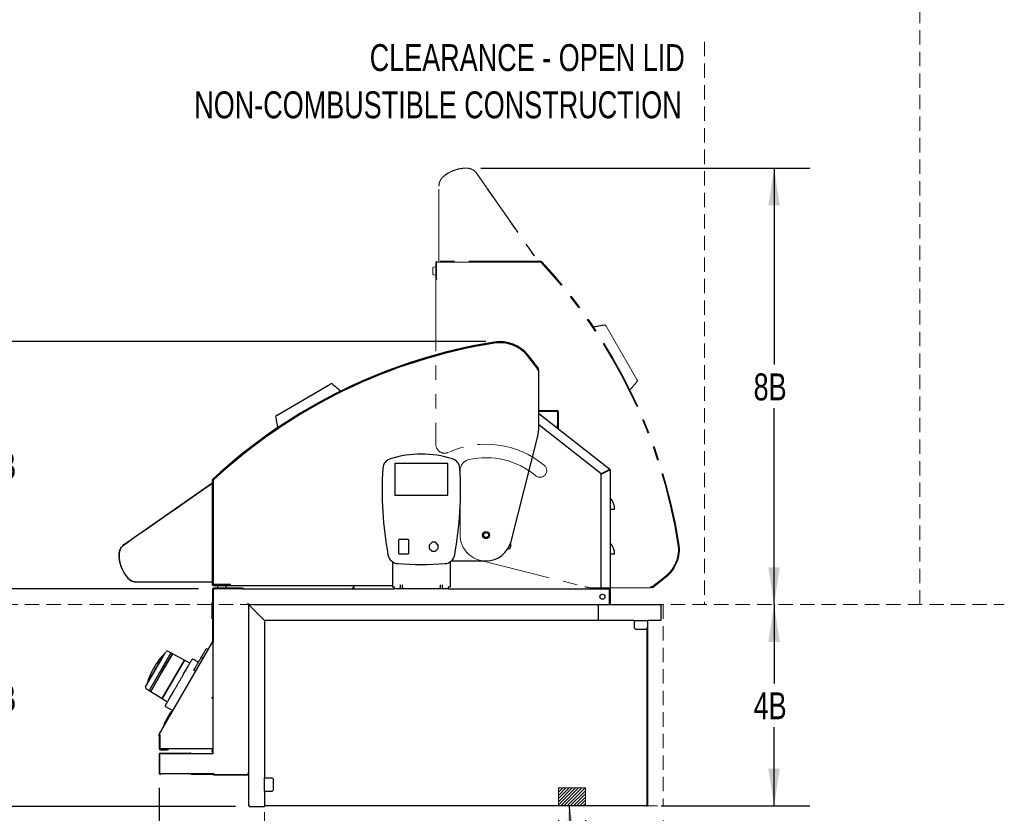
# Model space of a CAD drawing. Header units: inches. Extents: x 36 to 211, y 21 to 146.
# Tile 33 of 52: x 150 to 205, y 44 to 88. Entities that reach past the tile are written whole.
import ezdxf

# ---------------------------------------------------------------- set-up
doc = ezdxf.new("R2010")
doc.units = ezdxf.units.IN
doc.header["$LTSCALE"] = 16
doc.header["$MEASUREMENT"] = 0
doc.linetypes.add('HIDDEN', pattern=[0.075, 0.05, -0.025])
doc.linetypes.add('PHANTOM', pattern=[0.5, 0.25, -0.05, 0.05, -0.05, 0.05, -0.05])
doc.layers.add('FORMAT', color=7, linetype='Continuous')
doc.styles.add('SLDTEXTSTYLE0', font='TXT', dxfattribs={"width": 0.75})
doc.dimstyles.new('SLDDIMSTYLE1', dxfattribs={"dimtxt": 1.5, "dimasz": 2.08, "dimexe": 0, "dimexo": 0.0625, "dimgap": 0.375, "dimtad": 0, "dimtih": 1, "dimtoh": 1, "dimdec": 0, "dimrnd": 1e-09, "dimzin": 12, "dimdsep": 46, "dimlunit": 5, "dimtxsty": 'SLDTEXTSTYLE0', "dimsah": 1, "dimcen": 0.09, "dimadec": 0, "dimazin": 3, "dimtfac": 1, "dimtdec": 0, "dimtofl": 0, "dimtmove": 0, "dimatfit": 3, "dimfxl": 0, "dimfrac": 2, "dimtolj": 1, "dimtzin": 12, "dimarcsym": 0})
doc.dimstyles.new('SLDDIMSTYLE2', dxfattribs={"dimtxt": 0.18, "dimasz": 2.08, "dimexe": 0, "dimexo": 0.0625, "dimgap": 0, "dimtad": 0, "dimtih": 1, "dimtoh": 1, "dimdec": 0, "dimrnd": 1e-09, "dimzin": 0, "dimdsep": 46, "dimlunit": 5, "dimtxsty": 'Standard', "dimsah": 1, "dimcen": 0.09, "dimadec": 0, "dimazin": 0, "dimtfac": 2.08, "dimtdec": 0, "dimtofl": 0, "dimtmove": 0, "dimatfit": 3, "dimfxl": 0, "dimfrac": 2, "dimtolj": 1, "dimtzin": 0, "dimarcsym": 0})
doc.dimstyles.new('SLDDIMSTYLE3', dxfattribs={"dimtxt": 1.5, "dimasz": 2.08, "dimexe": 0, "dimexo": 0.0625, "dimgap": 0.375, "dimtad": 0, "dimtih": 1, "dimtoh": 1, "dimdec": 0, "dimrnd": 1e-09, "dimzin": 12, "dimdsep": 46, "dimlunit": 5, "dimtxsty": 'SLDTEXTSTYLE0', "dimsah": 1, "dimcen": 0.09, "dimse2": 1, "dimadec": 0, "dimazin": 3, "dimtfac": 1, "dimtdec": 0, "dimtofl": 0, "dimtmove": 0, "dimatfit": 3, "dimfxl": 0, "dimfrac": 2, "dimtolj": 1, "dimtzin": 12, "dimarcsym": 0})
doc.dimstyles.new('SLDDIMSTYLE4', dxfattribs={"dimtxt": 1.5, "dimasz": 2.08, "dimexe": 0, "dimexo": 0.0625, "dimgap": 0.375, "dimtad": 0, "dimtih": 1, "dimtoh": 1, "dimdec": 0, "dimrnd": 1e-09, "dimzin": 12, "dimdsep": 46, "dimlunit": 5, "dimtxsty": 'SLDTEXTSTYLE0', "dimsah": 1, "dimcen": 0.09, "dimse1": 1, "dimadec": 0, "dimazin": 3, "dimtfac": 1, "dimtdec": 0, "dimtofl": 0, "dimtmove": 0, "dimatfit": 3, "dimfxl": 0, "dimfrac": 2, "dimtolj": 1, "dimtzin": 12, "dimarcsym": 0})

# ---------------------------------------------------------------- blocks, each defined once
blk = doc.blocks.new('_D_10')
at = {"layer": 'FORMAT'}
for p, q in [((157.934, 45.191), (157.934, 37.311)), ((157.934, 39.311), (154.572, 39.311)), ((163.799, 39.311), (157.934, 39.311))]:
    blk.add_line(p, q, dxfattribs=at)
for points in [[(157.934, 39.311), (160.014, 38.991), (160.014, 39.631)], [(163.799, 39.311), (161.719, 39.631), (161.719, 38.991)]]:
    blk.add_solid(points, dxfattribs=at)
at = {"layer": 'FORMAT', "insert": (150.83, 40.032), "char_height": 1.5, "attachment_point": 1, "style": 'SLDTEXTSTYLE0'}
blk.add_mtext('10B', dxfattribs=at)
blk = doc.blocks.new('_D_11')
at = {"layer": 'FORMAT'}
for p, q in [((180.174, 43.384), (180.174, 37.311)), ((163.799, 39.311), (169.945, 39.311)), ((180.174, 39.311), (174.028, 39.311))]:
    blk.add_line(p, q, dxfattribs=at)
for points in [[(163.799, 39.311), (165.879, 38.991), (165.879, 39.631)], [(180.174, 39.311), (178.094, 39.631), (178.094, 38.991)]]:
    blk.add_solid(points, dxfattribs=at)
at = {"layer": 'FORMAT', "insert": (170.286, 40.032), "char_height": 1.5, "attachment_point": 1, "style": 'SLDTEXTSTYLE0'}
blk.add_mtext('12B', dxfattribs=at)
blk = doc.blocks.new('_D_12')
at = {"layer": 'FORMAT'}
for p, q in [((181.674, 43.384), (181.674, 37.311)), ((186.012, 43.374), (186.012, 37.311)), ((181.674, 39.311), (186.012, 39.311)), ((186.012, 39.311), (191.39, 39.311))]:
    blk.add_line(p, q, dxfattribs=at)
for points in [[(181.674, 39.311), (183.754, 38.991), (183.754, 39.631)], [(186.012, 39.311), (183.932, 39.631), (183.932, 38.991)]]:
    blk.add_solid(points, dxfattribs=at)
at = {"layer": 'FORMAT', "insert": (191.732, 40.032), "char_height": 1.5, "attachment_point": 1, "style": 'SLDTEXTSTYLE0'}
blk.add_mtext('14B', dxfattribs=at)
blk = doc.blocks.new('_D_13')
at = {"layer": 'FORMAT'}
for p, q in [((160.124, 56.271), (147.261, 56.271)), ((149.261, 56.271), (149.261, 51.421)), ((149.261, 44.146), (149.261, 48.996)), ((162.182, 44.146), (147.261, 44.146))]:
    blk.add_line(p, q, dxfattribs=at)
for points in [[(149.261, 56.271), (148.941, 54.191), (149.581, 54.191)], [(149.261, 44.146), (149.581, 46.226), (148.941, 46.226)]]:
    blk.add_solid(points, dxfattribs=at)
at = {"layer": 'FORMAT', "insert": (148.121, 50.93), "char_height": 1.5, "attachment_point": 1, "style": 'SLDTEXTSTYLE0'}
blk.add_mtext('9B', dxfattribs=at)
blk = doc.blocks.new('_D_14')
at = {"layer": 'FORMAT'}
for p, q in [((176.125, 70.049), (147.261, 70.049)), ((149.261, 70.049), (149.261, 64.373)), ((149.261, 56.271), (149.261, 61.948)), ((160.124, 56.271), (147.261, 56.271))]:
    blk.add_line(p, q, dxfattribs=at)
for points in [[(149.261, 70.049), (148.941, 67.969), (149.581, 67.969)], [(149.261, 56.271), (149.581, 58.351), (148.941, 58.351)]]:
    blk.add_solid(points, dxfattribs=at)
at = {"layer": 'FORMAT', "insert": (148.121, 63.881), "char_height": 1.5, "attachment_point": 1, "style": 'SLDTEXTSTYLE0'}
blk.add_mtext('7B', dxfattribs=at)
blk = doc.blocks.new('_D_15')
at = {"layer": 'FORMAT'}
for p, q in [((175.844, 79.716), (194.191, 79.716)), ((192.191, 79.716), (192.191, 68.769)), ((192.191, 55.396), (192.191, 66.344))]:
    blk.add_line(p, q, dxfattribs=at)
for points in [[(192.191, 79.716), (191.871, 77.636), (192.511, 77.636)], [(192.191, 55.396), (192.511, 57.476), (191.871, 57.476)]]:
    blk.add_solid(points, dxfattribs=at)
at = {"layer": 'FORMAT', "insert": (191.05, 68.277), "char_height": 1.5, "attachment_point": 1, "style": 'SLDTEXTSTYLE0'}
blk.add_mtext('8B', dxfattribs=at)
blk = doc.blocks.new('_D_16')
at = {"layer": 'FORMAT'}
for p, q in [((192.191, 55.396), (192.191, 51.003)), ((192.191, 44.184), (192.191, 48.578)), ((185.899, 44.184), (194.191, 44.184))]:
    blk.add_line(p, q, dxfattribs=at)
for points in [[(192.191, 55.396), (191.871, 53.316), (192.511, 53.316)], [(192.191, 44.184), (192.511, 46.264), (191.871, 46.264)]]:
    blk.add_solid(points, dxfattribs=at)
at = {"layer": 'FORMAT', "insert": (191.05, 50.512), "char_height": 1.5, "attachment_point": 1, "style": 'SLDTEXTSTYLE0'}
blk.add_mtext('4B', dxfattribs=at)
blk = doc.blocks.new('SW_NOTE_0_10')
at = {"layer": 'FORMAT', "color": 0, "char_height": 1.5, "attachment_point": 3, "style": 'SLDTEXTSTYLE0'}
for s, insert in [('CLEARANCE - OPEN LID', (22.031, 1.934)), ('NON-COMBUSTIBLE CONSTRUCTION', (21.861, -0.696))]:
    blk.add_mtext(s, dxfattribs=dict(at, insert=insert))

msp = doc.modelspace()

# ---------------------------------------------------------------- hatches: boundary and pattern name
at = {"layer": 'FORMAT'}
h = msp.add_hatch(dxfattribs=at)
h.set_pattern_fill('ANSI31', color=256, style=0)
h.paths.add_polyline_path([(181.674, 44.184), (181.674, 45.184), (180.174, 45.184), (180.174, 44.184)], flags=0)

# ---------------------------------------------------------------- linework, layer by layer
at = {"color": 7, "linetype": 'PHANTOM', "lineweight": 18}
for p, q in [((175.627, 79.418), (179.032, 74.555)), ((173.512, 74.544), (173.512, 78.711)), ((173.179, 73.822), (173.179, 74.155)), ((173.221, 74.205), (173.337, 74.225)), ((173.337, 74.454), (173.337, 73.524)), ((173.387, 74.454), (173.387, 73.524)), ((173.387, 74.424), (173.389, 74.424)), ((173.389, 74.077), (173.387, 74.077)), ((173.389, 73.772), (173.389, 74.472)), ((173.389, 74.472), (179.177, 74.472)), ((179.191, 74.524), (173.407, 74.524)), ((179.191, 74.474), (173.407, 74.474)), ((173.337, 73.753), (173.221, 73.773)), ((173.337, 73.524), (173.387, 73.524)), ((173.337, 73.522), (173.337, 64.334)), ((173.389, 73.522), (173.337, 73.522)), ((173.387, 73.9), (173.389, 73.9)), ((173.389, 73.624), (173.387, 73.624)), ((173.387, 73.527), (173.389, 73.526)), ((173.389, 73.522), (173.389, 73.772)), ((173.409, 73.522), (173.389, 73.522)), ((182.828, 70.909), (184.548, 67.948)), ((183.173, 69.217), (183.172, 69.213)), ((183.204, 69.149), (183.204, 69.149)), ((183.287, 68.904), (183.287, 68.91)), ((174.699, 62.867), (174.699, 59.271)), ((175.785, 57.875), (181.647, 56.391)), ((185.379, 56.37), (186.117, 56.947)), ((185.409, 56.331), (186.148, 56.908)), ((185.413, 56.401), (186.109, 56.945)), ((182.138, 56.329), (185.321, 56.329)), ((185.413, 56.401), (185.321, 56.401)), ((185.321, 56.329), (185.321, 56.401)), ((185.379, 56.37), (185.409, 56.331)), ((185.409, 56.396), (185.395, 56.398)), ((185.444, 56.421), (185.445, 56.426))]:
    msp.add_line(p, q, dxfattribs=at)
at = {"color": 7, "linetype": 'Continuous', "lineweight": 25}
for p, q in [((179.039, 68.511), (178.462, 69.249)), ((179.008, 68.545), (178.464, 69.241)), ((179.078, 68.541), (178.501, 69.28)), ((178.988, 68.576), (178.983, 68.576)), ((179.008, 68.545), (179.008, 68.453)), ((179.08, 68.453), (179.008, 68.453)), ((179.013, 68.541), (179.011, 68.527)), ((179.039, 68.511), (179.078, 68.541)), ((179.08, 65.27), (179.08, 68.453)), ((164.5, 65.959), (167.461, 67.679)), ((166.505, 66.418), (166.499, 66.418)), ((166.192, 66.304), (166.196, 66.304)), ((166.26, 66.335), (166.26, 66.336)), ((179.08, 66.216), (180.111, 66.216)), ((179.08, 66.178), (180.111, 66.178)), ((179.08, 66.04), (183.033, 62.951)), ((180.131, 66.158), (180.131, 65.406)), ((180.169, 66.158), (180.169, 65.406)), ((182.556, 62.689), (179.08, 65.405)), ((180.131, 65.218), (180.131, 65.406)), ((180.169, 65.406), (180.169, 65.218)), ((177.535, 58.917), (179.019, 64.779)), ((180.169, 65.218), (180.131, 65.218)), ((171.06, 63.248), (171.06, 61.516)), ((173.993, 63.268), (171.08, 63.268)), ((174.013, 61.516), (174.013, 63.248)), ((182.998, 62.905), (182.556, 62.689)), ((182.556, 62.667), (182.998, 62.883)), ((182.556, 56.271), (182.556, 62.667)), ((182.995, 62.882), (182.995, 62.903)), ((183.033, 62.951), (182.998, 62.905)), ((183.018, 62.905), (183.056, 62.905)), ((183.056, 62.905), (183.056, 56.27)), ((155.991, 58.758), (160.854, 62.163)), ((160.885, 62.322), (160.886, 56.538)), ((160.935, 62.322), (160.936, 56.538)), ((160.938, 56.52), (160.937, 62.308)), ((171.08, 61.496), (173.993, 61.496)), ((183.066, 60.705), (183.056, 60.705)), ((183.306, 60.705), (183.066, 60.705)), ((171.257, 58.977), (171.257, 58.268)), ((171.808, 59.016), (171.296, 59.016)), ((171.847, 58.268), (171.847, 58.977)), ((172.979, 58.708), (172.979, 58.537)), ((173.112, 58.857), (172.991, 58.736)), ((173.311, 58.868), (173.14, 58.868)), ((173.46, 58.736), (173.339, 58.857)), ((173.472, 58.537), (173.472, 58.708)), ((177.514, 58.646), (177.514, 58.843)), ((171.296, 58.229), (171.808, 58.229)), ((172.991, 58.509), (173.112, 58.388)), ((173.14, 58.376), (173.311, 58.376)), ((173.339, 58.388), (173.46, 58.509)), ((177.368, 58.521), (177.389, 58.521)), ((183.066, 58.205), (183.056, 58.205)), ((183.306, 58.205), (183.066, 58.205)), ((170.938, 57.775), (170.938, 56.369)), ((174.134, 57.775), (174.134, 56.369)), ((174.208, 57.831), (176.139, 57.831)), ((160.866, 56.643), (156.699, 56.643)), ((161.638, 56.52), (160.938, 56.52)), ((160.956, 56.518), (161.886, 56.518)), ((160.986, 56.518), (160.986, 56.52)), ((161.332, 56.52), (161.332, 56.518)), ((161.509, 56.518), (161.509, 56.52)), ((161.888, 56.52), (161.638, 56.52)), ((161.786, 56.52), (161.786, 56.518)), ((161.883, 56.518), (161.883, 56.52)), ((161.886, 56.468), (161.886, 56.518)), ((161.888, 56.54), (161.888, 56.52)), ((161.888, 56.52), (161.888, 56.468)), ((160.893, 56.251), (160.893, 53.316)), ((160.932, 56.251), (160.932, 53.316)), ((160.962, 56.223), (160.932, 56.223)), ((162.506, 56.31), (160.952, 56.31)), ((162.506, 56.271), (160.952, 56.271)), ((160.956, 56.468), (161.886, 56.468)), ((161.205, 56.352), (161.185, 56.468)), ((161.587, 56.31), (161.254, 56.31)), ((161.657, 56.468), (161.636, 56.352)), ((161.888, 56.468), (170.938, 56.468)), ((162.506, 56.31), (162.569, 56.31)), ((162.569, 56.271), (162.506, 56.271)), ((162.569, 56.31), (162.569, 56.271)), ((162.569, 56.31), (162.584, 56.31)), ((162.569, 56.271), (171.036, 56.271)), ((168.688, 56.295), (168.833, 56.468)), ((168.688, 56.295), (168.717, 56.271)), ((168.755, 56.271), (168.755, 56.309)), ((171.036, 56.369), (170.938, 56.369)), ((171.036, 56.271), (171.036, 56.369)), ((171.288, 56.271), (171.036, 56.271)), ((171.561, 56.271), (171.288, 56.271)), ((171.364, 56.49), (171.364, 56.369)), ((171.364, 56.369), (171.364, 56.347)), ((171.485, 56.369), (171.485, 56.49)), ((171.485, 56.347), (171.485, 56.369)), ((173.512, 56.271), (171.561, 56.271)), ((173.785, 56.271), (173.512, 56.271)), ((173.588, 56.49), (173.588, 56.369)), ((173.588, 56.369), (173.588, 56.347)), ((173.709, 56.369), (173.709, 56.49)), ((173.709, 56.347), (173.709, 56.369)), ((174.036, 56.271), (173.785, 56.271)), ((174.036, 56.369), (174.036, 56.271)), ((174.134, 56.369), (174.036, 56.369)), ((174.036, 56.271), (183.002, 56.271)), ((183.056, 56.27), (183.004, 56.27)), ((183.019, 55.454), (183.019, 56.213)), ((183.06, 56.213), (183.022, 56.213)), ((183.022, 56.213), (183.022, 55.454)), ((183.06, 56.213), (183.06, 55.454)), ((160.873, 55.401), (160.873, 55.502)), ((160.88, 55.517), (160.893, 55.517)), ((183.022, 55.454), (183.06, 55.454)), ((160.873, 55.401), (160.873, 55.375)), ((160.873, 55.177), (160.873, 55.375)), ((160.873, 54.913), (160.873, 55.177)), ((160.873, 54.772), (160.873, 54.913)), ((160.88, 55.403), (160.893, 55.403)), ((162.924, 55.338), (162.924, 55.376)), ((162.924, 44.204), (162.924, 55.338)), ((162.962, 55.338), (162.924, 55.338)), ((162.944, 55.396), (162.982, 55.396)), ((162.982, 55.396), (182.387, 55.396)), ((162.982, 55.358), (162.982, 55.396)), ((162.982, 55.335), (163.799, 54.518)), ((163.802, 54.521), (162.985, 55.338)), ((182.387, 55.396), (182.445, 55.396)), ((182.387, 55.396), (182.387, 55.338)), ((182.387, 55.338), (182.387, 54.521)), ((182.445, 55.396), (185.829, 55.396)), ((183.002, 55.4), (183.002, 55.396)), ((185.887, 55.338), (185.887, 54.521)), ((160.873, 54.632), (160.873, 54.772)), ((160.88, 54.749), (160.893, 54.749)), ((160.88, 54.61), (160.893, 54.61)), ((163.549, 54.768), (163.549, 54.775)), ((163.799, 54.518), (163.799, 45.746)), ((182.387, 54.521), (163.802, 54.521)), ((184.387, 54.521), (182.387, 54.521)), ((184.387, 54.521), (184.387, 54.451)), ((184.387, 54.521), (185.137, 54.521)), ((184.387, 54.451), (184.387, 54.146)), ((185.887, 54.521), (185.137, 54.521)), ((185.137, 54.521), (185.137, 54.451)), ((185.137, 54.451), (185.137, 54.146)), ((184.512, 54.021), (185.012, 54.021)), ((185.099, 54.057), (185.099, 44.184)), ((185.099, 54.057), (185.099, 44.184)), ((185.137, 54.146), (185.137, 44.184)), ((157.942, 48.199), (160.89, 53.306)), ((160.924, 53.286), (160.89, 53.306)), ((160.893, 53.316), (160.932, 53.316)), ((160.924, 53.316), (160.924, 53.246)), ((160.924, 53.246), (160.924, 50.216)), ((158.574, 52.705), (157.369, 50.618)), ((157.74, 51.795), (158.307, 52.775)), ((158.573, 52.703), (158.391, 52.8)), ((158.669, 52.654), (158.574, 52.705)), ((160.48, 52.816), (160.491, 52.835)), ((160.65, 52.89), (160.553, 52.942)), ((158.161, 52.588), (157.263, 51.034)), ((157.864, 52.24), (157.869, 52.246)), ((157.933, 52.325), (157.894, 52.278)), ((157.895, 52.279), (157.899, 52.284)), ((157.932, 52.327), (157.898, 52.283)), ((157.898, 52.283), (157.898, 52.283)), ((158.043, 52.462), (158.035, 52.466)), ((158.071, 52.495), (158.062, 52.5)), ((158.062, 52.5), (158.062, 52.5)), ((158.668, 52.653), (158.064, 51.608)), ((158.065, 51.607), (158.669, 52.654)), ((159.332, 52.302), (158.097, 50.163)), ((158.098, 50.165), (159.33, 52.3)), ((158.222, 52.629), (158.212, 52.634)), ((159.33, 52.3), (158.668, 52.652)), ((159.302, 52.251), (159.302, 52.251)), ((159.641, 52.138), (159.332, 52.302)), ((160.115, 52.184), (159.803, 52.357)), ((160.364, 52.395), (160.267, 52.446)), ((157.174, 50.814), (157.74, 51.795)), ((158.064, 51.608), (157.461, 50.563)), ((157.461, 50.561), (158.065, 51.607)), ((159.952, 51.681), (159.859, 51.74)), ((157.195, 50.729), (157.37, 50.62)), ((157.249, 50.967), (157.259, 50.961)), ((157.369, 50.618), (157.461, 50.561)), ((157.462, 50.563), (158.098, 50.165)), ((158.097, 50.163), (158.394, 49.978)), ((158.126, 50.215), (158.126, 50.214)), ((160.924, 50.216), (160.865, 50.216)), ((160.865, 50.216), (160.865, 50.185)), ((160.865, 50.185), (160.924, 50.185)), ((160.924, 50.216), (160.924, 47.103)), ((158.214, 48.698), (158.647, 49.448)), ((158.218, 48.796), (158.564, 49.395)), ((158.284, 49.728), (158.642, 49.513)), ((158.647, 49.448), (158.564, 49.395)), ((158.642, 49.513), (158.644, 49.515)), ((158.659, 49.441), (158.647, 49.448)), ((158.218, 48.796), (158.214, 48.698)), ((158.214, 48.698), (158.226, 48.691)), ((157.934, 48.081), (157.934, 48.17)), ((157.934, 48.17), (157.952, 48.17)), ((157.973, 48.081), (157.934, 48.081)), ((157.934, 48.081), (157.934, 47.369)), ((157.973, 48.143), (157.973, 48.081)), ((157.973, 48.081), (157.973, 47.369)), ((157.976, 47.379), (157.976, 48.14)), ((157.993, 47.349), (158.371, 47.349)), ((157.993, 47.31), (158.371, 47.31)), ((160.865, 47.359), (157.996, 47.359)), ((158.371, 47.349), (158.434, 47.349)), ((158.434, 47.31), (158.371, 47.31)), ((158.434, 47.349), (158.434, 47.31)), ((160.924, 47.359), (160.865, 47.359)), ((160.885, 47.359), (160.885, 47.248)), ((160.885, 47.185), (160.885, 47.248)), ((160.924, 47.185), (160.885, 47.185)), ((157.934, 47.065), (157.934, 45.991)), ((157.954, 47.04), (157.954, 46.04)), ((157.992, 47.123), (159.659, 47.123)), ((158.016, 47.103), (160.874, 47.103)), ((160.874, 47.103), (160.928, 47.103)), ((157.972, 45.997), (157.972, 45.991)), ((157.976, 45.991), (157.976, 45.993)), ((158.016, 45.978), (160.874, 45.978)), ((159.737, 45.951), (160.887, 45.951)), ((160.874, 45.978), (160.928, 45.978)), ((160.887, 45.951), (160.887, 45.978)), ((160.887, 45.951), (160.924, 45.951)), ((160.924, 45.978), (160.924, 45.963)), ((160.924, 45.963), (160.962, 45.963)), ((160.924, 45.913), (160.924, 45.963)), ((162.924, 45.913), (160.924, 45.913)), ((160.965, 45.921), (160.965, 45.959)), ((160.965, 45.921), (162.861, 45.921)), ((162.861, 45.979), (162.866, 45.979)), ((162.861, 45.979), (162.861, 45.921)), ((162.866, 45.959), (162.861, 45.959)), ((162.861, 45.921), (162.866, 45.921)), ((162.866, 45.959), (162.866, 45.921)), ((162.886, 45.984), (162.886, 45.979)), ((162.886, 45.979), (162.924, 45.979)), ((162.924, 45.996), (162.921, 45.996)), ((163.799, 44.996), (163.799, 45.746)), ((163.799, 45.746), (163.869, 45.746)), ((163.869, 45.746), (164.174, 45.746)), ((164.299, 45.121), (164.299, 45.621)), ((163.799, 44.996), (163.869, 44.996)), ((163.799, 44.996), (163.799, 44.146)), ((163.869, 44.996), (164.174, 44.996)), ((162.982, 44.146), (163.799, 44.146)), ((163.799, 44.184), (163.819, 44.184)), ((185.099, 44.184), (163.819, 44.184)), ((185.099, 44.226), (185.099, 44.226)), ((185.099, 44.184), (185.137, 44.184))]:
    msp.add_line(p, q, dxfattribs=at)
at = {"color": 7, "linetype": 'PHANTOM', "lineweight": 18, "flags": 128}
msp.add_lwpolyline([(183.034, 69.344), (183.03, 69.347), (183.03, 69.347)], dxfattribs=at)
at = {"color": 7, "linetype": 'Continuous', "lineweight": 25, "flags": 128}
for points in [[(166.065, 66.165), (166.062, 66.161), (166.062, 66.161)], [(160.964, 56.223), (160.963, 56.221), (160.963, 56.221)], [(158.05, 52.485), (158.04, 52.473), (158.035, 52.466)]]:
    msp.add_lwpolyline(points, dxfattribs=at)
at = {"color": 7, "linetype": 'Continuous', "lineweight": 25}
for centre, radius in [((176.139, 59.271), 0.188), ((176.139, 59.271), 0.141), ((182.623, 55.834), 0.141)]:
    msp.add_circle(centre, radius, dxfattribs=at)
at = {"color": 7, "linetype": 'PHANTOM', "lineweight": 18}
msp.add_circle((176.139, 59.271), 0.188, dxfattribs=at)
for centre, radius, start, end in [((175.056, 77.701), 2.019, 90.3416, 129.6584), ((175.048, 79.013), 0.707, 35, 90.3416), ((174.218, 78.711), 0.707, 129.6584, 180), ((173.229, 74.155), 0.05, 100, 180), ((173.407, 74.454), 0.07, 90, 180), ((173.407, 74.454), 0.02, 90, 180), ((173.885, 74.464), 0.01, 90, 126.8699), ((174.365, 74.464), 0.01, 53.1301, 90), ((178.135, 74.464), 0.01, 90, 126.8699), ((178.615, 74.464), 0.01, 53.1301, 90), ((179.177, 74.409), 0.0625, 42.8201, 90), ((179.191, 74.454), 0.07, 42.8966, 90), ((179.191, 74.454), 0.02, 42.8966, 90), ((157.265, 54.081), 29.95, 9.0467, 42.8966), ((157.254, 54.095), 29.95, 9.014, 42.8201), ((157.265, 54.081), 30, 9.0467, 42.8966), ((173.229, 73.822), 0.05, 180, 260), ((173.407, 73.594), 0.02, 180, 205.8419), ((182.753, 70.919), 0.06, 30.15, 100.15), ((184.519, 67.878), 0.06, 320.15, 30.15), ((173.837, 64.334), 0.5, 180, 294.4462), ((176.139, 59.271), 5.062, 50.0406, 114.4462), ((175.324, 62.867), 0.625, 102.7688, 180), ((176.139, 59.271), 4.313, 50.0406, 102.7688), ((179.149, 62.864), 0.375, 230.0406, 50.0406), ((176.139, 59.271), 1.44, 179.9924, 255.7931), ((184.909, 58.482), 1.95, 308, 9.014), ((184.917, 58.484), 1.95, 308, 9.0467), ((184.917, 58.484), 2, 308, 9.0467), ((182.138, 58.329), 2, 255.7931, 270), ((185.404, 56.415), 0.07, 191.5696, 264.3877), ((185.404, 56.415), 0.02, 224.5841, 308)]:
    msp.add_arc(centre, radius, start, end, dxfattribs=at)
at = {"color": 7, "linetype": 'Continuous', "lineweight": 25}
for centre, radius, start, end in [((181.329, 40.397), 30, 99.0493, 132.8992), ((181.329, 40.397), 29.95, 99.0493, 132.8992), ((181.315, 40.386), 29.95, 99.0166, 132.8227), ((176.925, 68.049), 2, 38.0026, 99.0493), ((176.925, 68.049), 1.95, 38.0026, 99.0493), ((176.927, 68.04), 1.95, 38.0026, 99.0166), ((178.994, 68.536), 0.02, 314.5867, 38.0026), ((178.994, 68.536), 0.07, 281.5722, 354.3903), ((167.531, 67.65), 0.06, 50.1526, 120.1526), ((164.491, 65.884), 0.06, 120.1526, 190.1526), ((180.111, 66.158), 0.058, 0, 90), ((180.111, 66.158), 0.02, 0, 90), ((177.08, 65.27), 2, 345.7957, 0.0026), ((172.536, 57.874), 5.906, 72.9869, 107.0131), ((170.981, 62.957), 0.591, 107.0131, 176.3196), ((171.08, 63.248), 0.0197, 90, 180), ((173.993, 63.248), 0.0197, 0, 90), ((174.092, 62.957), 0.591, 3.6804, 72.9869), ((190.036, 61.731), 19.685, 176.3196, 190.4383), ((155.036, 61.731), 19.685, 349.5617, 3.6804), ((182.998, 62.905), 0.02, 0, 52), ((182.998, 62.905), 0.058, 0, 52), ((160.955, 62.322), 0.07, 132.8992, 180.0026), ((160.955, 62.322), 0.02, 132.8992, 180.0026), ((161, 62.308), 0.0625, 132.8227, 180.0026), ((160.945, 61.746), 0.01, 143.1327, 180.0026), ((171.08, 61.516), 0.0197, 180, 270), ((173.993, 61.516), 0.0197, 270, 0), ((160.946, 61.266), 0.01, 180.0026, 216.8725), ((183.096, 61.365), 0.0407, 180, 221.463), ((182.349, 60.705), 0.957, 0, 41.463), ((156.396, 58.179), 0.707, 125.0026, 180.3442), ((176.139, 59.271), 1.44, 269.995, 345.7957), ((183.096, 58.865), 0.0407, 180, 221.463), ((182.349, 58.205), 0.957, 0, 41.463), ((157.709, 58.187), 2.019, 180.3442, 219.661), ((171.258, 58.271), 0.591, 190.4383, 266.1609), ((173.815, 58.271), 0.591, 273.8391, 349.5617), ((177.389, 58.646), 0.125, 270, 0), ((172.536, 77.323), 19.685, 266.1609, 273.8391), ((160.946, 57.496), 0.01, 143.1327, 180.0026), ((156.698, 57.349), 0.707, 219.661, 270.0026), ((160.956, 56.538), 0.07, 180.0026, 270.0026), ((160.946, 57.016), 0.01, 180.0026, 216.8725), ((160.956, 56.538), 0.02, 180.0026, 270.0026), ((161.816, 56.538), 0.02, 270.0026, 295.8445), ((160.952, 56.251), 0.059, 90, 180), ((160.952, 56.251), 0.02, 90, 180), ((161.254, 56.36), 0.05, 190.0026, 270.0026), ((161.587, 56.36), 0.05, 270.0026, 350.0026), ((162.584, 56.251), 0.059, 19.8149, 90), ((171.288, 56.347), 0.076, 270, 0), ((171.561, 56.347), 0.076, 180, 270), ((173.512, 56.347), 0.076, 270, 0), ((173.785, 56.347), 0.076, 180, 270), ((162.982, 55.338), 0.058, 90, 180), ((162.982, 55.338), 0.02, 90, 180), ((185.157, 54.501), 0.02, 90, 180), ((184.512, 54.146), 0.125, 180, 270), ((185.012, 54.146), 0.125, 270, 0), ((160.873, 53.316), 0.02, 330, 0), ((158.361, 52.744), 0.063, 62, 150), ((160.959, 49.936), 3.858, 143.395, 162.9376), ((160.959, 49.936), 3.858, 143.2455, 143.395), ((160.959, 49.936), 3.858, 137.0624, 138.699), ((158.143, 52.557), 0.0119, 64.2358, 137.0624), ((158.171, 52.583), 0.0118, 139.7312, 150), ((162.025, 49.318), 5.063, 139.1143, 139.7312), ((158.206, 52.624), 0.0118, 62, 139.1143), ((159.787, 52.33), 0.031, 61, 150), ((162.028, 49.323), 5.063, 160.2688, 160.8857), ((157.274, 51.028), 0.0118, 150, 160.2688), ((157.282, 51.065), 0.0119, 162.9376, 235.7642), ((157.229, 50.783), 0.063, 150, 238), ((157.255, 50.977), 0.0118, 160.8857, 238), ((158.3, 49.754), 0.031, 150, 239), ((157.993, 48.17), 0.059, 150, 180), ((157.993, 47.369), 0.059, 180, 270), ((157.993, 47.369), 0.02, 180, 270), ((157.996, 47.379), 0.02, 180, 270), ((157.992, 47.065), 0.058, 90, 180), ((158.016, 47.04), 0.0625, 90, 180), ((159.659, 47.065), 0.058, 40.9327, 90), ((157.974, 45.991), 0.04, 180, 341.3308), ((158.016, 46.04), 0.0625, 180, 270), ((157.974, 45.991), 0.00197, 180, 0), ((159.737, 46.009), 0.058, 212.6918, 270), ((164.174, 45.621), 0.125, 0, 90), ((164.174, 45.121), 0.125, 270, 360)]:
    msp.add_arc(centre, radius, start, end, dxfattribs=at)
at = {"color": 7, "linetype": 'PHANTOM', "lineweight": 18}
for centre, ratio, start_param, end_param in [((173.532, 74.544), 0.999848, 0, 1.570796), ((179.016, 74.544), 0.999773, 1.570796, 3.752351)]:
    msp.add_ellipse(centre, major_axis=(-0.02, 0), ratio=ratio, start_param=start_param, end_param=end_param, dxfattribs=at)
at = {"color": 7, "linetype": 'Continuous', "lineweight": 25}
for centre, major_axis, ratio, start_param, end_param in [((160.865, 62.147), (0, -0.02), 0.999773, 1.570796, 3.752351), ((171.296, 58.976), (-0.0281, 0.0281), 0.992433, 5.501585, 7.064785), ((171.808, 58.976), (0.0281, 0.0281), 0.992433, 5.501585, 7.064785), ((173.019, 58.708), (-0.0365, 0.0151), 0.995546, 5.892062, 6.674309), ((173.14, 58.829), (-0.0151, 0.0365), 0.995546, 5.892062, 6.674309), ((173.311, 58.829), (0.0151, 0.0365), 0.995546, 5.892062, 6.674309), ((173.432, 58.708), (0.0365, 0.0151), 0.995546, 5.892062, 6.674309), ((171.296, 58.268), (-0.0281, -0.0281), 0.992433, 5.501585, 7.064785), ((171.808, 58.268), (0.0281, -0.0281), 0.992433, 5.501585, 7.064785), ((173.019, 58.537), (-0.0365, -0.0151), 0.995546, 5.892062, 6.674309), ((173.14, 58.416), (-0.0151, -0.0365), 0.995546, 5.892062, 6.674309), ((173.311, 58.416), (0.0151, -0.0365), 0.995546, 5.892062, 6.674309), ((173.432, 58.537), (0.0365, -0.0151), 0.995546, 5.892062, 6.674309), ((160.866, 56.663), (0, -0.02), 0.999848, 0, 1.570796), ((161.299, 49.74), (15.477, -8.935), 0.08573, 4.591007, 4.592539)]:
    msp.add_ellipse(centre, major_axis=major_axis, ratio=ratio, start_param=start_param, end_param=end_param, dxfattribs=at)
at = {"color": 7, "linetype": 'PHANTOM', "lineweight": 18}
for points, knots in [([(173.771, 79.251), (173.856, 79.316), (173.985, 79.414), (174.177, 79.516), (174.333, 79.584), (174.499, 79.64), (174.676, 79.682), (174.858, 79.71), (174.982, 79.714), (175.044, 79.716)], [0, 0, 0, 0, 0.232626, 0.352185, 0.471743, 0.601551, 0.731359, 0.86568, 1, 1, 1, 1]), ([(175.044, 79.716), (175.046, 79.716), (175.051, 79.716), (175.059, 79.716), (175.074, 79.715), (175.105, 79.714), (175.164, 79.708), (175.253, 79.688), (175.358, 79.647), (175.459, 79.586), (175.551, 79.509), (175.599, 79.447), (175.623, 79.416)], [0, 0, 0, 0, 0.009598, 0.019195, 0.038383, 0.07671, 0.15297, 0.302466, 0.474365, 0.651352, 0.823195, 1, 1, 1, 1]), ([(173.518, 78.711), (173.52, 78.75), (173.524, 78.83), (173.555, 78.945), (173.604, 79.055), (173.656, 79.133), (173.712, 79.198), (173.746, 79.229), (173.771, 79.251)], [0, 0, 0, 0, 0.191494, 0.388524, 0.580051, 0.777201, 0.841244, 1, 1, 1, 1]), ([(175.623, 79.416), (175.972, 78.915), (176.669, 77.914), (177.541, 76.663), (178.239, 75.662), (178.67, 75.043), (178.927, 74.674), (179.009, 74.555)], [0, 0, 0, 0, 0.308939, 0.617877, 0.772347, 0.926816, 1, 1, 1, 1]), ([(182.129, 70.868), (182.234, 70.887), (182.439, 70.923), (182.643, 70.96), (182.742, 70.978)], [0, 0, 0, 0, 0.514396, 1, 1, 1, 1]), ([(182.805, 70.949), (182.805, 70.947), (182.807, 70.945), (182.816, 70.928), (182.825, 70.914), (182.828, 70.909)], [0, 0, 0, 0, 0.392046, 0.784329, 1, 1, 1, 1]), ([(184.565, 67.84), (184.5, 67.762), (184.367, 67.603), (184.234, 67.444), (184.166, 67.361)], [0, 0, 0, 0, 0.485604, 1, 1, 1, 1]), ([(184.548, 67.948), (184.553, 67.939), (184.563, 67.921), (184.57, 67.91), (184.57, 67.909), (184.571, 67.908)], [0, 0, 0, 0, 0.3920479, 0.7843318, 1, 1, 1, 1])]:
    msp.add_open_spline(points, degree=3, knots=knots, dxfattribs=at)
at = {"color": 7, "linetype": 'Continuous', "lineweight": 25}
for points, knots in [([(167.461, 67.679), (167.47, 67.684), (167.488, 67.695), (167.499, 67.701), (167.5, 67.702), (167.501, 67.702)], [0, 0, 0, 0, 0.392048, 0.784332, 1, 1, 1, 1]), ([(167.569, 67.696), (167.647, 67.632), (167.806, 67.499), (167.966, 67.365), (168.048, 67.297)], [0, 0, 0, 0, 0.485604, 1, 1, 1, 1]), ([(164.541, 65.26), (164.522, 65.365), (164.486, 65.57), (164.449, 65.774), (164.431, 65.874)], [0, 0, 0, 0, 0.514396, 1, 1, 1, 1]), ([(164.46, 65.936), (164.462, 65.937), (164.464, 65.938), (164.481, 65.948), (164.495, 65.956), (164.5, 65.959)], [0, 0, 0, 0, 0.392046, 0.784329, 1, 1, 1, 1]), ([(155.994, 58.754), (156.494, 59.103), (157.495, 59.8), (158.747, 60.672), (159.748, 61.37), (160.367, 61.801), (160.735, 62.058), (160.854, 62.141)], [0, 0, 0, 0, 0.308939, 0.617877, 0.772347, 0.926816, 1, 1, 1, 1]), ([(155.694, 58.175), (155.694, 58.177), (155.694, 58.181), (155.694, 58.19), (155.694, 58.205), (155.696, 58.236), (155.702, 58.295), (155.721, 58.384), (155.762, 58.489), (155.823, 58.59), (155.9, 58.682), (155.962, 58.73), (155.994, 58.754)], [0, 0, 0, 0, 0.009598, 0.0191951, 0.0383831, 0.0767096, 0.15297, 0.3024661, 0.4743651, 0.6513517, 0.8231949, 1, 1, 1, 1]), ([(156.158, 56.902), (156.094, 56.987), (155.996, 57.116), (155.894, 57.308), (155.825, 57.464), (155.77, 57.63), (155.727, 57.807), (155.7, 57.989), (155.696, 58.113), (155.694, 58.175)], [0, 0, 0, 0, 0.232626, 0.352185, 0.471743, 0.601551, 0.731359, 0.86568, 1, 1, 1, 1]), ([(156.699, 56.649), (156.659, 56.651), (156.58, 56.655), (156.464, 56.686), (156.354, 56.735), (156.277, 56.787), (156.211, 56.843), (156.18, 56.877), (156.158, 56.902)], [0, 0, 0, 0, 0.191494, 0.388524, 0.580051, 0.777201, 0.841244, 1, 1, 1, 1]), ([(160.982, 56.213), (160.977, 56.216), (160.967, 56.221), (160.953, 56.228), (160.941, 56.232), (160.934, 56.232), (160.932, 56.233)], [0, 0, 0, 0, 0.289447, 0.578894, 0.868341, 1, 1, 1, 1]), ([(160.932, 56.22), (160.935, 56.22), (160.941, 56.218), (160.959, 56.216), (160.974, 56.214), (160.982, 56.213)], [0, 0, 0, 0, 0.265369, 0.632685, 1, 1, 1, 1]), ([(160.982, 56.213), (160.977, 56.221), (160.967, 56.236), (160.953, 56.256), (160.944, 56.263), (160.939, 56.266)], [0, 0, 0, 0, 0.338399, 0.676798, 1, 1, 1, 1]), ([(160.962, 56.223), (160.962, 56.222), (160.964, 56.22), (160.971, 56.217), (160.977, 56.215), (160.982, 56.213)], [0, 0, 0, 0, 0.5, 0.5, 1, 1, 1, 1]), ([(168.688, 56.295), (168.695, 56.301), (168.709, 56.314), (168.742, 56.323), (168.771, 56.327), (168.788, 56.328), (168.792, 56.329)], [0, 0, 0, 0, 0.3005581, 0.6074591, 0.9143996, 1, 1, 1, 1]), ([(168.717, 56.271), (168.726, 56.28), (168.741, 56.296), (168.767, 56.314), (168.783, 56.324), (168.792, 56.329)], [0, 0, 0, 0, 0.412188, 0.702998, 1, 1, 1, 1]), ([(168.718, 56.271), (168.719, 56.272), (168.721, 56.273), (168.726, 56.273), (168.733, 56.273), (168.737, 56.272), (168.739, 56.271)], [0, 0, 0, 0, 0.197334, 0.519357, 0.841379, 1, 1, 1, 1]), ([(168.792, 56.329), (168.789, 56.326), (168.782, 56.321), (168.773, 56.314), (168.767, 56.31), (168.763, 56.31), (168.762, 56.31)], [0, 0, 0, 0, 0.307067, 0.614134, 0.921202, 1, 1, 1, 1]), ([(183.002, 56.271), (183.004, 56.271), (183.005, 56.27), (183.008, 56.264), (183.009, 56.26), (183.012, 56.249), (183.013, 56.243), (183.016, 56.229), (183.018, 56.221), (183.019, 56.213)], [0, 0, 0, 0, 0.25, 0.25, 0.5, 0.5, 0.75, 0.75, 1, 1, 1, 1]), ([(183.06, 56.213), (183.06, 56.221), (183.059, 56.229), (183.053, 56.243), (183.049, 56.249), (183.038, 56.26), (183.032, 56.264), (183.018, 56.27), (183.01, 56.271), (183.002, 56.271)], [0, 0, 0, 0, 0.25, 0.25, 0.5, 0.5, 0.75, 0.75, 1, 1, 1, 1]), ([(183.022, 56.213), (183.022, 56.216), (183.021, 56.221), (183.019, 56.226), (183.016, 56.228), (183.016, 56.228)], [0, 0, 0, 0, 0.487133, 0.974267, 1, 1, 1, 1]), ([(160.873, 55.502), (160.873, 55.502), (160.873, 55.504), (160.873, 55.508), (160.874, 55.513), (160.877, 55.516), (160.878, 55.517), (160.879, 55.517), (160.88, 55.517), (160.88, 55.517)], [0, 0, 0, 0, 0.004815, 0.18395, 0.766169, 0.911196, 0.956101, 0.980992, 1, 1, 1, 1]), ([(162.944, 55.396), (162.937, 55.396), (162.931, 55.398), (162.921, 55.402), (162.918, 55.404), (162.911, 55.408), (162.908, 55.411), (162.902, 55.416), (162.898, 55.419), (162.892, 55.425), (162.889, 55.429), (162.879, 55.439), (162.872, 55.447), (162.866, 55.454)], [0, 0, 0, 0, 0.25, 0.25, 0.375, 0.375, 0.5, 0.5, 0.625, 0.625, 0.75, 0.75, 1, 1, 1, 1]), ([(162.866, 55.454), (162.874, 55.448), (162.881, 55.442), (162.892, 55.432), (162.895, 55.428), (162.901, 55.422), (162.904, 55.419), (162.91, 55.412), (162.912, 55.409), (162.916, 55.403), (162.918, 55.399), (162.922, 55.39), (162.924, 55.383), (162.924, 55.376)], [0, 0, 0, 0, 0.25, 0.25, 0.375, 0.375, 0.5, 0.5, 0.625, 0.625, 0.75, 0.75, 1, 1, 1, 1]), ([(183.019, 55.454), (183.017, 55.447), (183.016, 55.439), (183.012, 55.425), (183.011, 55.419), (183.007, 55.408), (183.006, 55.404), (183.002, 55.398), (183.001, 55.396), (182.999, 55.396)], [0, 0, 0, 0, 0.25, 0.25, 0.5, 0.5, 0.75, 0.75, 1, 1, 1, 1]), ([(183.002, 55.396), (183.01, 55.396), (183.018, 55.398), (183.032, 55.404), (183.038, 55.408), (183.049, 55.419), (183.053, 55.425), (183.059, 55.439), (183.06, 55.447), (183.06, 55.454)], [0, 0, 0, 0, 0.25, 0.25, 0.5, 0.5, 0.75, 0.75, 1, 1, 1, 1]), ([(183.016, 55.44), (183.016, 55.44), (183.018, 55.441), (183.021, 55.447), (183.022, 55.452), (183.022, 55.454)], [0, 0, 0, 0, 0.072638, 0.536319, 1, 1, 1, 1]), ([(160.873, 55.375), (160.873, 55.375), (160.873, 55.381), (160.874, 55.39), (160.876, 55.399), (160.878, 55.402), (160.879, 55.402), (160.879, 55.403), (160.88, 55.403), (160.88, 55.403)], [0, 0, 0, 0, 0.003834, 0.62461, 0.907049, 0.966234, 0.983452, 0.992783, 1, 1, 1, 1]), ([(182.387, 55.338), (182.392, 55.346), (182.402, 55.362), (182.416, 55.381), (182.431, 55.394), (182.44, 55.396), (182.445, 55.396)], [0, 0, 0, 0, 0.254723, 0.509615, 0.764508, 1, 1, 1, 1]), ([(185.829, 55.396), (185.834, 55.396), (185.844, 55.394), (185.858, 55.38), (185.873, 55.361), (185.882, 55.346), (185.887, 55.338)], [0, 0, 0, 0, 0.2547198, 0.5096117, 0.7645047, 1, 1, 1, 1]), ([(160.88, 54.749), (160.88, 54.749), (160.879, 54.749), (160.879, 54.749), (160.877, 54.751), (160.874, 54.756), (160.873, 54.763), (160.873, 54.77), (160.873, 54.772), (160.873, 54.772)], [0, 0, 0, 0, 0.0157714, 0.0363508, 0.0732439, 0.191226, 0.6964944, 0.9953234, 1, 1, 1, 1]), ([(160.88, 54.61), (160.88, 54.61), (160.879, 54.61), (160.879, 54.61), (160.877, 54.611), (160.875, 54.616), (160.873, 54.622), (160.873, 54.629), (160.873, 54.631), (160.873, 54.632)], [0, 0, 0, 0, 0.014443, 0.033327, 0.067687, 0.181574, 0.692143, 0.995496, 1, 1, 1, 1]), ([(160.267, 52.446), (160.288, 52.482), (160.329, 52.554), (160.384, 52.65), (160.434, 52.735), (160.46, 52.781), (160.473, 52.804)], [0, 0, 0, 0, 0.257236, 0.514536, 0.754384, 1, 1, 1, 1]), ([(160.473, 52.804), (160.485, 52.825), (160.51, 52.868), (160.534, 52.91), (160.55, 52.937), (160.552, 52.94), (160.553, 52.942)], [0, 0, 0, 0, 0.2523918, 0.5047944, 0.7493934, 1, 1, 1, 1]), ([(157.9, 52.287), (157.892, 52.276), (157.877, 52.257), (157.867, 52.244), (157.863, 52.239)], [0, 0, 0, 0, 0.519659, 1, 1, 1, 1]), ([(157.863, 52.239), (157.863, 52.239), (157.863, 52.238), (157.863, 52.238), (157.863, 52.239), (157.863, 52.239), (157.863, 52.239), (157.864, 52.239), (157.864, 52.24), (157.864, 52.24), (157.864, 52.24), (157.864, 52.24)], [0, 0, 0, 0, 0.11853, 0.237069, 0.355476, 0.47419, 0.593593, 0.71377, 0.83447, 0.955209, 1, 1, 1, 1]), ([(157.894, 52.278), (157.894, 52.278), (157.894, 52.278), (157.894, 52.278), (157.894, 52.278), (157.894, 52.278), (157.894, 52.278), (157.894, 52.279), (157.895, 52.279), (157.895, 52.279), (157.895, 52.279)], [0, 0, 0, 0, 0.122784, 0.245592, 0.367887, 0.490065, 0.612785, 0.736474, 0.861145, 1, 1, 1, 1]), ([(157.899, 52.285), (157.899, 52.284), (157.899, 52.284), (157.899, 52.284), (157.898, 52.284), (157.898, 52.283), (157.898, 52.283), (157.898, 52.283), (157.898, 52.283), (157.898, 52.283), (157.898, 52.283)], [0, 0, 0, 0, 0.12555, 0.251096, 0.376667, 0.501883, 0.626495, 0.750523, 0.874242, 1, 1, 1, 1]), ([(157.899, 52.285), (157.908, 52.297), (157.92, 52.313), (157.933, 52.331), (157.936, 52.335)], [0, 0, 0, 0, 0.76638, 1, 1, 1, 1]), ([(157.99, 52.405), (157.986, 52.399), (157.977, 52.387), (157.961, 52.366), (157.945, 52.345), (157.936, 52.333), (157.932, 52.327)], [0, 0, 0, 0, 0.249256, 0.498559, 0.748955, 1, 1, 1, 1]), ([(157.996, 52.403), (157.992, 52.397), (157.982, 52.385), (157.965, 52.363), (157.948, 52.342), (157.938, 52.33), (157.933, 52.325)], [0, 0, 0, 0, 0.2496946, 0.4993066, 0.7508209, 1, 1, 1, 1]), ([(157.936, 52.335), (157.949, 52.352), (157.974, 52.385), (158.008, 52.431), (158.026, 52.454), (158.034, 52.465)], [0, 0, 0, 0, 0.348804, 0.697654, 1, 1, 1, 1]), ([(158.035, 52.466), (158.026, 52.454), (158.013, 52.437), (157.995, 52.412), (157.99, 52.405)], [0, 0, 0, 0, 0.718758, 1, 1, 1, 1]), ([(158.048, 52.468), (158.039, 52.457), (158.025, 52.44), (158.004, 52.413), (157.996, 52.403)], [0, 0, 0, 0, 0.6359906, 1, 1, 1, 1]), ([(158.035, 52.466), (158.035, 52.466), (158.035, 52.466), (158.035, 52.466), (158.035, 52.466), (158.035, 52.466), (158.035, 52.466), (158.035, 52.465), (158.034, 52.465), (158.034, 52.465), (158.034, 52.465), (158.034, 52.465)], [0, 0, 0, 0, 0.116355, 0.232718, 0.349012, 0.465942, 0.584001, 0.703207, 0.823076, 0.942819, 1, 1, 1, 1]), ([(158.062, 52.5), (158.057, 52.495), (158.051, 52.487), (158.039, 52.471), (158.035, 52.466)], [0, 0, 0, 0, 0.722523, 1, 1, 1, 1]), ([(158.061, 52.483), (158.06, 52.482), (158.056, 52.478), (158.049, 52.469), (158.043, 52.462)], [0, 0, 0, 0, 0.188036, 1, 1, 1, 1]), ([(158.047, 52.467), (158.047, 52.467), (158.047, 52.467), (158.047, 52.467), (158.047, 52.467), (158.048, 52.468), (158.048, 52.468), (158.048, 52.468), (158.048, 52.468), (158.048, 52.468), (158.048, 52.468), (158.048, 52.468)], [0, 0, 0, 0, 0.1174, 0.234738, 0.353577, 0.473635, 0.593524, 0.711905, 0.828134, 0.942556, 1, 1, 1, 1]), ([(159.017, 51.058), (159.047, 51.11), (159.109, 51.216), (159.201, 51.376), (159.285, 51.521), (159.36, 51.651), (159.425, 51.764), (159.487, 51.871), (159.544, 51.97), (159.595, 52.059), (159.64, 52.137), (159.678, 52.203), (159.713, 52.262), (159.74, 52.309), (159.757, 52.34), (159.76, 52.344), (159.761, 52.345)], [0, 0, 0, 0, 0.077632, 0.157663, 0.239951, 0.304275, 0.368607, 0.434299, 0.5, 0.565692, 0.631393, 0.695716, 0.760049, 0.842329, 0.922366, 1, 1, 1, 1]), ([(160.063, 52.093), (160.084, 52.13), (160.126, 52.203), (160.184, 52.302), (160.23, 52.382), (160.261, 52.436), (160.265, 52.443), (160.267, 52.446)], [0, 0, 0, 0, 0.189433, 0.378825, 0.577169, 0.79321, 1, 1, 1, 1]), ([(159.859, 51.74), (159.861, 51.743), (159.863, 51.747), (159.881, 51.779), (159.902, 51.814), (159.928, 51.859), (159.958, 51.911), (159.991, 51.968), (160.026, 52.028), (160.05, 52.071), (160.063, 52.093)], [0, 0, 0, 0, 0.199366, 0.318695, 0.441806, 0.555671, 0.673365, 0.778663, 0.887647, 1, 1, 1, 1]), ([(158.274, 49.77), (158.275, 49.772), (158.277, 49.775), (158.295, 49.806), (158.322, 49.853), (158.356, 49.912), (158.394, 49.978), (158.439, 50.056), (158.49, 50.145), (158.547, 50.244), (158.609, 50.351), (158.675, 50.464), (158.749, 50.594), (158.834, 50.74), (158.926, 50.899), (158.987, 51.005), (159.017, 51.058)], [0, 0, 0, 0, 0.0776258, 0.1576629, 0.2399514, 0.3042747, 0.3686069, 0.4342989, 0.5, 0.565692, 0.6313931, 0.6957164, 0.7600487, 0.8423293, 0.9223643, 1, 1, 1, 1]), ([(158.644, 49.515), (158.644, 49.515), (158.645, 49.515), (158.649, 49.514), (158.655, 49.511), (158.66, 49.508), (158.664, 49.506), (158.664, 49.505)], [0, 0, 0, 0, 0.227896, 0.455801, 0.683433, 0.910456, 1, 1, 1, 1]), ([(160.982, 45.979), (160.974, 45.978), (160.967, 45.977), (160.953, 45.974), (160.946, 45.973), (160.936, 45.97), (160.931, 45.968), (160.925, 45.966), (160.924, 45.964), (160.924, 45.963)], [0, 0, 0, 0, 0.25, 0.25, 0.5, 0.5, 0.75, 0.75, 1, 1, 1, 1]), ([(160.982, 45.979), (160.977, 45.977), (160.971, 45.974), (160.964, 45.968), (160.962, 45.966), (160.962, 45.963)], [0, 0, 0, 0, 0.5, 0.5, 1, 1, 1, 1]), ([(160.965, 45.921), (160.967, 45.921), (160.968, 45.923), (160.971, 45.929), (160.972, 45.933), (160.975, 45.944), (160.976, 45.95), (160.979, 45.964), (160.981, 45.972), (160.982, 45.979)], [0, 0, 0, 0, 0.25, 0.25, 0.5, 0.5, 0.75, 0.75, 1, 1, 1, 1]), ([(160.965, 45.959), (160.968, 45.959), (160.971, 45.962), (160.976, 45.969), (160.979, 45.974), (160.982, 45.979)], [0, 0, 0, 0, 0.5, 0.5, 1, 1, 1, 1]), ([(162.924, 45.999), (162.924, 45.998), (162.922, 45.996), (162.917, 45.993), (162.912, 45.991), (162.902, 45.988), (162.895, 45.986), (162.881, 45.983), (162.874, 45.981), (162.866, 45.979)], [0, 0, 0, 0, 0.25, 0.25, 0.5, 0.5, 0.75, 0.75, 1, 1, 1, 1]), ([(162.866, 45.921), (162.874, 45.921), (162.881, 45.923), (162.895, 45.929), (162.902, 45.933), (162.912, 45.944), (162.917, 45.95), (162.922, 45.964), (162.924, 45.972), (162.924, 45.979)], [0, 0, 0, 0, 0.25, 0.25, 0.5, 0.5, 0.75, 0.75, 1, 1, 1, 1]), ([(162.866, 45.959), (162.871, 45.959), (162.876, 45.962), (162.884, 45.969), (162.886, 45.974), (162.886, 45.979)], [0, 0, 0, 0, 0.5, 0.5, 1, 1, 1, 1]), ([(162.982, 44.146), (162.974, 44.151), (162.959, 44.161), (162.939, 44.176), (162.926, 44.19), (162.925, 44.2), (162.924, 44.204)], [0, 0, 0, 0, 0.254723, 0.509615, 0.764508, 1, 1, 1, 1])]:
    msp.add_open_spline(points, degree=3, knots=knots, dxfattribs=at)
for points in [[(182.998, 62.883), (183.005, 62.885), (183.021, 62.888), (183.04, 62.894), (183.053, 62.899), (183.055, 62.903), (183.056, 62.905)], [(182.998, 62.883), (183, 62.885), (183.006, 62.888), (183.012, 62.894), (183.017, 62.899), (183.017, 62.903), (183.018, 62.905)], [(168.792, 56.329), (168.789, 56.321), (168.782, 56.306), (168.773, 56.287), (168.764, 56.273), (168.758, 56.271), (168.755, 56.271)], [(162.924, 55.338), (162.925, 55.338), (162.927, 55.338), (162.94, 55.337), (162.959, 55.336), (162.974, 55.335), (162.982, 55.335)], [(162.962, 55.338), (162.962, 55.338), (162.963, 55.338), (162.967, 55.337), (162.974, 55.336), (162.979, 55.335), (162.982, 55.335)], [(162.985, 55.338), (162.985, 55.346), (162.985, 55.361), (162.984, 55.38), (162.983, 55.394), (162.982, 55.396), (162.982, 55.396)], [(182.445, 55.396), (182.437, 55.396), (182.422, 55.394), (182.403, 55.38), (182.39, 55.361), (182.388, 55.346), (182.387, 55.338)], [(185.887, 55.338), (185.886, 55.346), (185.884, 55.361), (185.871, 55.38), (185.852, 55.394), (185.837, 55.396), (185.829, 55.396)], [(163.819, 54.501), (163.816, 54.503), (163.811, 54.506), (163.804, 54.51), (163.8, 54.514), (163.799, 54.517), (163.799, 54.518)], [(163.802, 54.521), (163.804, 54.521), (163.807, 54.521), (163.811, 54.516), (163.815, 54.509), (163.818, 54.504), (163.819, 54.501)], [(160.89, 53.306), (160.889, 53.303), (160.888, 53.297), (160.896, 53.283), (160.908, 53.265), (160.919, 53.253), (160.924, 53.246)], [(160.924, 53.286), (160.923, 53.284), (160.92, 53.278), (160.92, 53.269), (160.921, 53.258), (160.923, 53.25), (160.924, 53.246)], [(157.976, 48.14), (157.97, 48.146), (157.96, 48.159), (157.947, 48.176), (157.94, 48.19), (157.941, 48.196), (157.942, 48.199)], [(162.924, 44.204), (162.925, 44.197), (162.927, 44.182), (162.94, 44.162), (162.959, 44.149), (162.974, 44.147), (162.982, 44.146)]]:
    msp.add_open_spline(points, degree=3, dxfattribs=at)
at = {"layer": 'FORMAT', "linetype": 'HIDDEN', "lineweight": 18}
for p, q in [((200.306, 55.396), (200.306, 93.839)), ((188.306, 86.745), (188.306, 55.396)), ((41.243, 55.396), (205.02, 55.396)), ((186.012, 55.396), (186.012, 44.174)), ((163.799, 45.031), (163.799, 29.28)), ((186.89, 44.184), (184.937, 44.184))]:
    msp.add_line(p, q, dxfattribs=at)
at = {"layer": 'FORMAT', "lineweight": 18}
for p, q in [((177.152, 56.281), (180.536, 56.281)), ((180.174, 45.184), (181.674, 45.184)), ((180.174, 45.184), (180.174, 44.184)), ((181.674, 45.184), (181.674, 44.184)), ((180.174, 44.184), (181.674, 44.184))]:
    msp.add_line(p, q, dxfattribs=at)

# ---------------------------------------------------------------- block references
at = {"layer": 'FORMAT'}
msp.add_blockref('SW_NOTE_0_10', (165.183, 84.689), dxfattribs=at)

# ---------------------------------------------------------------- dimensions: what is measured, and where the dimension line sits
for base, p1, p2, angle, text, dimstyle, picture, middle in [((192.191, 79.716), (185.829, 55.396), (175.044, 79.716), 90, '8B', 'SLDDIMSTYLE3', '_D_15', (192.191, 67.556)), ((149.261, 70.049), (160.924, 56.271), (176.925, 70.049), 90, '7B', 'SLDDIMSTYLE1', '_D_14', (149.261, 63.16)), ((149.261, 44.146), (160.924, 56.271), (162.982, 44.146), 90, '9B', 'SLDDIMSTYLE1', '_D_13', (149.261, 50.209)), ((192.191, 44.184), (185.829, 55.396), (185.099, 44.184), 90, '4B', 'SLDDIMSTYLE4', '_D_16', (192.191, 49.79)), ((186.012, 39.311), (181.674, 44.184), (186.012, 44.174), 0, '14B', 'SLDDIMSTYLE1', '_D_12', (193.432, 39.311))]:
    dim = msp.add_linear_dim(base=base, p1=p1, p2=p2, angle=angle, text=text, dimstyle=dimstyle, dxfattribs=at)
    dim.commit()
    dim.dimension.update_dxf_attribs({"geometry": picture, "text_midpoint": middle, "dimtype": 160})
for base, p1, p2, text, picture, middle in [((157.934, 39.311), (163.799, 45.031), (157.934, 45.991), '10B', '_D_10', (152.53, 39.311)), ((163.799, 39.311), (180.174, 44.184), (163.799, 45.031), '12B', '_D_11', (171.986, 39.311))]:
    dim = msp.add_linear_dim(base=base, p1=p1, p2=p2, text=text, dimstyle='SLDDIMSTYLE1', dxfattribs=at)
    dim.commit()
    dim.dimension.update_dxf_attribs({"geometry": picture, "text_midpoint": middle, "dimtype": 160})

# ---------------------------------------------------------------- leaders
msp.add_leader([(180.774, 44.184), (181.452, 31.233), (183.452, 31.233)], dimstyle='SLDDIMSTYLE2', dxfattribs=at)

doc.saveas('drawing.dxf')
